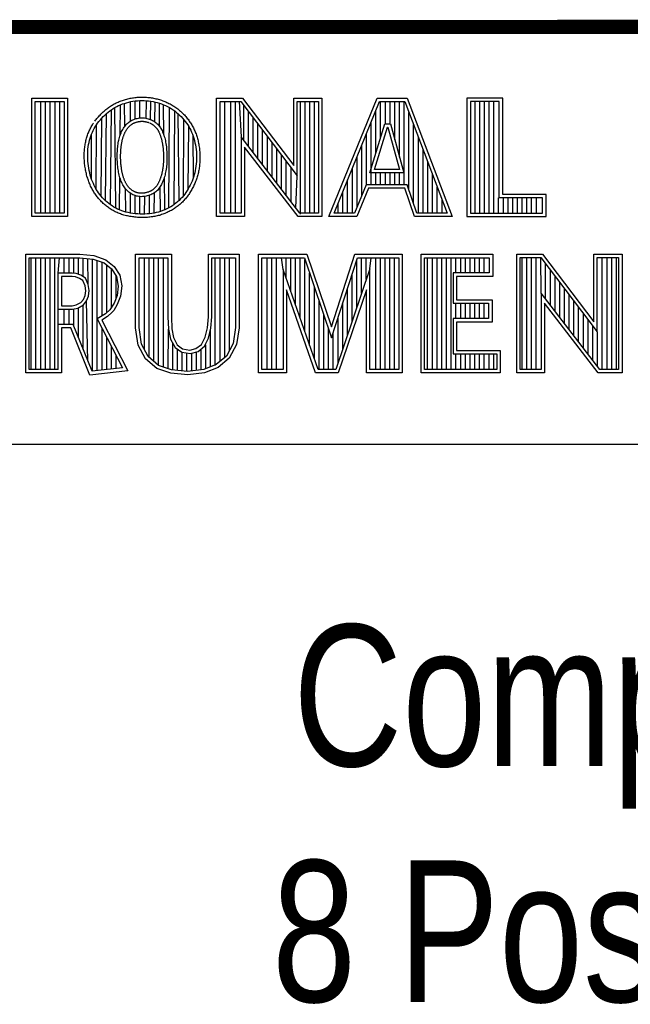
# Model space of a CAD drawing. Header units: inches. Extents: x 0 to 22, y 0 to 17.
# Tile 11 of 14: x 17.589 to 18.452, y 1.578 to 2.97. Entities that reach past the tile are written whole.
import ezdxf

# ---------------------------------------------------------------- set-up
doc = ezdxf.new("R2010")
doc.units = ezdxf.units.IN
doc.header["$LTSCALE"] = 1.21
doc.header["$MEASUREMENT"] = 0
doc.layers.get('0').update_dxf_attribs({"linetype": 'CONTINUOUS'})
doc.styles.get("Standard").update_dxf_attribs({"font": 'txt', "width": 0.8})

msp = doc.modelspace()

# ---------------------------------------------------------------- linework, layer by layer
at = {"color": 2, "linetype": 'CONTINUOUS'}
for p, q in [((16.3737, 2.9596), (21.5037, 2.9596)), ((16.375, 2.96), (21.5, 2.96)), ((17.6059, 2.8591), (17.6565, 2.8591)), ((17.6059, 2.6915), (17.6059, 2.8591)), ((17.6108, 2.8542), (17.6516, 2.8542)), ((17.6108, 2.6964), (17.6108, 2.8542)), ((17.6187, 2.6964), (17.6187, 2.8542)), ((17.6254, 2.6964), (17.6254, 2.8542)), ((17.632, 2.6964), (17.632, 2.8542)), ((17.6387, 2.6964), (17.6387, 2.8542)), ((17.6454, 2.6964), (17.6454, 2.8542)), ((17.6516, 2.8542), (17.6516, 2.6964)), ((17.6565, 2.8591), (17.6565, 2.6915)), ((17.7459, 2.8541), (17.749, 2.8546)), ((17.749, 2.8546), (17.7522, 2.8551)), ((17.7522, 2.8551), (17.7553, 2.8554)), ((17.7522, 2.8298), (17.7522, 2.8551)), ((17.7553, 2.8554), (17.7585, 2.8556)), ((17.7585, 2.8556), (17.7616, 2.8557)), ((17.7589, 2.8311), (17.7589, 2.8556)), ((17.7616, 2.8557), (17.7648, 2.8556)), ((17.7648, 2.8556), (17.768, 2.8555)), ((17.7676, 2.8306), (17.768, 2.8555)), ((17.768, 2.8555), (17.7711, 2.8552)), ((17.7711, 2.8552), (17.7742, 2.8548)), ((17.7739, 2.8287), (17.7742, 2.8548)), ((17.7742, 2.8548), (17.7773, 2.8542)), ((17.7773, 2.8542), (17.7804, 2.8536)), ((17.8673, 2.8592), (17.9039, 2.8592)), ((17.8673, 2.6915), (17.8673, 2.8592)), ((17.8721, 2.8543), (17.9015, 2.8543)), ((17.8721, 2.6963), (17.8721, 2.8543)), ((17.879, 2.6963), (17.879, 2.8543)), ((17.8874, 2.6963), (17.8874, 2.8543)), ((17.8941, 2.6963), (17.8941, 2.8543)), ((17.8991, 2.8543), (17.9019, 2.8042)), ((17.9015, 2.8543), (17.9813, 2.7492)), ((17.9039, 2.8592), (17.9764, 2.7636)), ((17.9764, 2.8592), (18.0162, 2.8592)), ((17.9764, 2.7636), (17.9764, 2.8592)), ((17.9813, 2.8543), (18.0114, 2.8543)), ((17.9813, 2.7492), (17.9813, 2.8543)), ((17.9858, 2.695), (17.9858, 2.8543)), ((17.9925, 2.6963), (17.9925, 2.8543)), ((17.9992, 2.6963), (17.9992, 2.8543)), ((18.0059, 2.6963), (18.0059, 2.8543)), ((18.0114, 2.8543), (18.0114, 2.6963)), ((18.0162, 2.8592), (18.0162, 2.6915)), ((18.0262, 2.6915), (18.0946, 2.8591)), ((18.0334, 2.6964), (18.0979, 2.8542)), ((18.0946, 2.8591), (18.1369, 2.8591)), ((18.0979, 2.8542), (18.1336, 2.8542)), ((18.0993, 2.803), (18.0993, 2.8542)), ((18.106, 2.8228), (18.106, 2.8542)), ((18.1127, 2.8228), (18.1127, 2.8542)), ((18.1193, 2.8002), (18.1193, 2.8542)), ((18.126, 2.7756), (18.126, 2.8542)), ((18.1327, 2.7364), (18.1327, 2.8542)), ((18.1336, 2.8542), (18.1935, 2.6964)), ((18.1369, 2.8591), (18.2005, 2.6915)), ((18.272, 2.8591), (18.2214, 2.8591)), ((18.2214, 2.8591), (18.2214, 2.6915)), ((18.2671, 2.8542), (18.2262, 2.8542)), ((18.2262, 2.8542), (18.2262, 2.6964)), ((18.2328, 2.6964), (18.2328, 2.8542)), ((18.2395, 2.6964), (18.2395, 2.8542)), ((18.2462, 2.6964), (18.2462, 2.8542)), ((18.2529, 2.6964), (18.2529, 2.8542)), ((18.2595, 2.6964), (18.2595, 2.8542)), ((18.2671, 2.7179), (18.2671, 2.8542)), ((18.272, 2.7227), (18.272, 2.8591)), ((17.7138, 2.8392), (17.7162, 2.841)), ((17.7162, 2.841), (17.7186, 2.8427)), ((17.717, 2.7082), (17.7186, 2.8427)), ((17.7186, 2.8427), (17.721, 2.8444)), ((17.721, 2.8444), (17.7235, 2.8459)), ((17.7235, 2.8459), (17.7261, 2.8472)), ((17.7246, 2.7036), (17.7235, 2.8459)), ((17.7261, 2.8472), (17.7287, 2.8485)), ((17.7287, 2.8485), (17.7314, 2.8497)), ((17.731, 2.807), (17.7314, 2.8497)), ((17.7314, 2.8497), (17.7342, 2.8508)), ((17.7342, 2.8508), (17.737, 2.8517)), ((17.737, 2.8517), (17.7399, 2.8526)), ((17.7374, 2.8193), (17.737, 2.8517)), ((17.7399, 2.8526), (17.7429, 2.8534)), ((17.7429, 2.8534), (17.7459, 2.8541)), ((17.7455, 2.8267), (17.7455, 2.854)), ((17.7801, 2.8254), (17.7804, 2.8536)), ((17.7804, 2.8536), (17.7834, 2.8528)), ((17.7834, 2.8528), (17.7864, 2.8519)), ((17.7864, 2.8519), (17.7893, 2.8509)), ((17.7867, 2.8189), (17.7864, 2.8519)), ((17.7893, 2.8509), (17.7922, 2.8498)), ((17.7922, 2.8498), (17.795, 2.8486)), ((17.7927, 2.8065), (17.7922, 2.8498)), ((17.795, 2.8486), (17.7977, 2.8472)), ((17.7977, 2.8472), (17.8004, 2.8458)), ((17.7995, 2.7039), (17.8004, 2.8458)), ((17.8004, 2.8458), (17.8031, 2.8443)), ((17.8031, 2.8443), (17.8056, 2.8426)), ((17.8056, 2.8426), (17.8081, 2.8409)), ((17.8074, 2.7088), (17.8081, 2.8409)), ((17.8081, 2.8409), (17.8105, 2.839)), ((17.9057, 2.7992), (17.9057, 2.8487)), ((18.0926, 2.7814), (18.0926, 2.8414)), ((17.7008, 2.826), (17.7028, 2.8284)), ((17.7028, 2.8284), (17.7048, 2.8307)), ((17.704, 2.7203), (17.7048, 2.8307)), ((17.7048, 2.8307), (17.707, 2.833)), ((17.707, 2.833), (17.7092, 2.8351)), ((17.7092, 2.8351), (17.7114, 2.8372)), ((17.7102, 2.7138), (17.7114, 2.8372)), ((17.7114, 2.8372), (17.7138, 2.8392)), ((17.7446, 2.8261), (17.746, 2.827)), ((17.746, 2.827), (17.7474, 2.8278)), ((17.7474, 2.8278), (17.7488, 2.8285)), ((17.7488, 2.8285), (17.7503, 2.8291)), ((17.7503, 2.8291), (17.7519, 2.8297)), ((17.7519, 2.8297), (17.7535, 2.8301)), ((17.7535, 2.8301), (17.7551, 2.8305)), ((17.7551, 2.8305), (17.7567, 2.8308)), ((17.7567, 2.8308), (17.7584, 2.8311)), ((17.7584, 2.8311), (17.7601, 2.8312)), ((17.7601, 2.8312), (17.7618, 2.8312)), ((17.7618, 2.8312), (17.7636, 2.8311)), ((17.7636, 2.8311), (17.7653, 2.831)), ((17.7653, 2.831), (17.767, 2.8307)), ((17.767, 2.8307), (17.7686, 2.8304)), ((17.7686, 2.8304), (17.7703, 2.83)), ((17.7703, 2.83), (17.7719, 2.8295)), ((17.7719, 2.8295), (17.7734, 2.8289)), ((17.7734, 2.8289), (17.775, 2.8283)), ((17.775, 2.8283), (17.7764, 2.8276)), ((17.7764, 2.8276), (17.7778, 2.8268)), ((17.7778, 2.8268), (17.7792, 2.826)), ((17.8105, 2.839), (17.8128, 2.8371)), ((17.8128, 2.8371), (17.815, 2.8351)), ((17.8143, 2.7145), (17.8128, 2.8371)), ((17.815, 2.8351), (17.8171, 2.833)), ((17.8171, 2.833), (17.8192, 2.8308)), ((17.8192, 2.8308), (17.8211, 2.8285)), ((17.8203, 2.721), (17.8211, 2.8285)), ((17.8211, 2.8285), (17.823, 2.8262)), ((17.9124, 2.7905), (17.9124, 2.8399)), ((17.9191, 2.7818), (17.9191, 2.8311)), ((18.1394, 2.7295), (18.1394, 2.8389)), ((17.6915, 2.8108), (17.6928, 2.8135)), ((17.6928, 2.8135), (17.6942, 2.8161)), ((17.6942, 2.8161), (17.6957, 2.8186)), ((17.6957, 2.8186), (17.6973, 2.8211)), ((17.6971, 2.7301), (17.6973, 2.8211)), ((17.6973, 2.8211), (17.699, 2.8236)), ((17.699, 2.8236), (17.7008, 2.826)), ((17.7329, 2.8117), (17.7337, 2.8133)), ((17.7337, 2.8133), (17.7345, 2.8149)), ((17.7345, 2.8149), (17.7354, 2.8164)), ((17.7354, 2.8164), (17.7364, 2.8178)), ((17.7364, 2.8178), (17.7374, 2.8192)), ((17.7374, 2.8192), (17.7384, 2.8206)), ((17.7384, 2.8206), (17.7395, 2.8218)), ((17.7395, 2.8218), (17.7407, 2.823)), ((17.7407, 2.823), (17.742, 2.8241)), ((17.742, 2.8241), (17.7432, 2.8252)), ((17.7432, 2.8252), (17.7446, 2.8261)), ((17.7792, 2.826), (17.7805, 2.8251)), ((17.7805, 2.8251), (17.7817, 2.8242)), ((17.7817, 2.8242), (17.7829, 2.8232)), ((17.7829, 2.8232), (17.784, 2.8221)), ((17.784, 2.8221), (17.785, 2.821)), ((17.785, 2.821), (17.786, 2.8198)), ((17.786, 2.8198), (17.7869, 2.8186)), ((17.7869, 2.8186), (17.7878, 2.8173)), ((17.7878, 2.8173), (17.7886, 2.816)), ((17.7886, 2.816), (17.7894, 2.8146)), ((17.7894, 2.8146), (17.7901, 2.8132)), ((17.7901, 2.8132), (17.7908, 2.8116)), ((17.823, 2.8262), (17.8247, 2.8238)), ((17.8247, 2.8238), (17.8264, 2.8214)), ((17.8264, 2.8214), (17.8279, 2.8189)), ((17.8271, 2.7309), (17.8279, 2.8189)), ((17.8279, 2.8189), (17.8294, 2.8163)), ((17.8294, 2.8163), (17.8307, 2.8137)), ((17.8307, 2.8137), (17.8319, 2.811)), ((17.9258, 2.7731), (17.9258, 2.8223)), ((17.9324, 2.7645), (17.9324, 2.8135)), ((18.084, 2.7533), (18.1054, 2.8228)), ((18.086, 2.7364), (18.086, 2.825)), ((18.0905, 2.7581), (18.109, 2.8179)), ((18.1054, 2.8228), (18.1132, 2.8228)), ((18.109, 2.8179), (18.1095, 2.8179)), ((18.1095, 2.8179), (18.1258, 2.7581)), ((18.1132, 2.8228), (18.1321, 2.7533)), ((18.146, 2.7096), (18.146, 2.8213)), ((17.6868, 2.7964), (17.6876, 2.7995)), ((17.6876, 2.7995), (17.6884, 2.8024)), ((17.6884, 2.8024), (17.6893, 2.8053)), ((17.6893, 2.8053), (17.6904, 2.8081)), ((17.6904, 2.8081), (17.6915, 2.8108)), ((17.6905, 2.7441), (17.6904, 2.8081)), ((17.7286, 2.798), (17.729, 2.7998)), ((17.729, 2.7998), (17.7294, 2.8016)), ((17.7294, 2.8016), (17.7299, 2.8034)), ((17.7299, 2.8034), (17.7304, 2.8051)), ((17.7304, 2.8051), (17.7309, 2.8068)), ((17.7309, 2.8068), (17.7316, 2.8085)), ((17.7316, 2.8085), (17.7322, 2.8101)), ((17.7322, 2.8101), (17.7329, 2.8117)), ((17.7908, 2.8116), (17.7914, 2.8101)), ((17.7914, 2.8101), (17.7921, 2.8084)), ((17.7921, 2.8084), (17.7927, 2.8067)), ((17.7927, 2.8067), (17.7932, 2.8048)), ((17.7932, 2.8048), (17.7938, 2.8029)), ((17.7938, 2.8029), (17.7943, 2.801)), ((17.7943, 2.801), (17.7948, 2.799)), ((17.7948, 2.799), (17.7952, 2.7969)), ((17.8319, 2.811), (17.8331, 2.8082)), ((17.8331, 2.8082), (17.8341, 2.8053)), ((17.8341, 2.8053), (17.835, 2.8024)), ((17.8347, 2.7475), (17.8341, 2.8053)), ((17.835, 2.8024), (17.8359, 2.7993)), ((17.8359, 2.7993), (17.8366, 2.7961)), ((17.9848, 2.6963), (17.9019, 2.8042)), ((17.9019, 2.8042), (17.9019, 2.6963)), ((17.9391, 2.7558), (17.9391, 2.8047)), ((18.0793, 2.7364), (18.0793, 2.8087)), ((18.1527, 2.6964), (18.1527, 2.8038)), ((17.6851, 2.7836), (17.6853, 2.7869)), ((17.6853, 2.7869), (17.6857, 2.7901)), ((17.6857, 2.7901), (17.6862, 2.7933)), ((17.6862, 2.7933), (17.6868, 2.7964)), ((17.7269, 2.7835), (17.727, 2.7857)), ((17.727, 2.7857), (17.7272, 2.7879)), ((17.7272, 2.7879), (17.7274, 2.79)), ((17.7274, 2.79), (17.7276, 2.7921)), ((17.7276, 2.7921), (17.7279, 2.7941)), ((17.7279, 2.7941), (17.7282, 2.7961)), ((17.7282, 2.7961), (17.7286, 2.798)), ((17.7952, 2.7969), (17.7956, 2.7947)), ((17.7956, 2.7947), (17.7959, 2.7925)), ((17.7959, 2.7925), (17.7962, 2.7903)), ((17.7962, 2.7903), (17.7964, 2.7881)), ((17.7964, 2.7881), (17.7966, 2.7858)), ((17.7966, 2.7858), (17.7968, 2.7835)), ((17.8366, 2.7961), (17.8373, 2.7929)), ((17.8373, 2.7929), (17.8378, 2.7896)), ((17.8378, 2.7896), (17.8382, 2.7863)), ((17.8382, 2.7863), (17.8386, 2.783)), ((17.9824, 2.6915), (17.9067, 2.7899)), ((17.9067, 2.7899), (17.9067, 2.6915)), ((17.9458, 2.7471), (17.9458, 2.7959)), ((17.9525, 2.7384), (17.9525, 2.7871)), ((18.0726, 2.7214), (18.0726, 2.7924)), ((18.1594, 2.6964), (18.1594, 2.7862)), ((17.6849, 2.7803), (17.6851, 2.7836)), ((17.6849, 2.7769), (17.6849, 2.7803)), ((17.6849, 2.7735), (17.6849, 2.7769)), ((17.6851, 2.7701), (17.6849, 2.7735)), ((17.7267, 2.7789), (17.7268, 2.7812)), ((17.7267, 2.7766), (17.7267, 2.7789)), ((17.7267, 2.7743), (17.7267, 2.7766)), ((17.7268, 2.772), (17.7267, 2.7743)), ((17.7268, 2.7812), (17.7269, 2.7835)), ((17.7269, 2.7696), (17.7268, 2.772)), ((17.7968, 2.7835), (17.7969, 2.7812)), ((17.7969, 2.7812), (17.797, 2.7789)), ((17.797, 2.7719), (17.7969, 2.7697)), ((17.797, 2.7789), (17.797, 2.7765)), ((17.797, 2.7765), (17.797, 2.7742)), ((17.797, 2.7742), (17.797, 2.7719)), ((17.8386, 2.783), (17.8388, 2.7796)), ((17.8388, 2.7729), (17.8387, 2.7696)), ((17.8388, 2.7796), (17.8389, 2.7762)), ((17.8389, 2.7762), (17.8388, 2.7729)), ((17.9591, 2.7297), (17.9591, 2.7783)), ((18.0659, 2.7048), (18.0659, 2.776)), ((17.6854, 2.7668), (17.6851, 2.7701)), ((17.6859, 2.7634), (17.6854, 2.7668)), ((17.6864, 2.76), (17.6859, 2.7634)), ((17.687, 2.7567), (17.6864, 2.76)), ((17.6878, 2.7535), (17.687, 2.7567)), ((17.727, 2.7673), (17.7269, 2.7696)), ((17.7272, 2.765), (17.727, 2.7673)), ((17.7274, 2.7628), (17.7272, 2.765)), ((17.7277, 2.7606), (17.7274, 2.7628)), ((17.728, 2.7584), (17.7277, 2.7606)), ((17.7283, 2.7563), (17.728, 2.7584)), ((17.7959, 2.7586), (17.7956, 2.7565)), ((17.7962, 2.7608), (17.7959, 2.7586)), ((17.7965, 2.7629), (17.7962, 2.7608)), ((17.7967, 2.7652), (17.7965, 2.7629)), ((17.7968, 2.7674), (17.7967, 2.7652)), ((17.7969, 2.7697), (17.7968, 2.7674)), ((17.8376, 2.7598), (17.837, 2.7566)), ((17.8381, 2.763), (17.8376, 2.7598)), ((17.8385, 2.7663), (17.8381, 2.763)), ((17.8387, 2.7696), (17.8385, 2.7663)), ((17.9658, 2.7211), (17.9658, 2.7695)), ((17.9725, 2.7124), (17.9725, 2.7607)), ((18.0593, 2.6964), (18.0593, 2.7597)), ((18.1258, 2.7581), (18.0905, 2.7581)), ((18.1661, 2.6964), (18.1661, 2.7686)), ((17.6886, 2.7503), (17.6878, 2.7535)), ((17.6895, 2.7471), (17.6886, 2.7503)), ((17.6905, 2.7441), (17.6895, 2.7471)), ((17.6917, 2.7411), (17.6905, 2.7441)), ((17.7287, 2.7543), (17.7283, 2.7563)), ((17.7291, 2.7523), (17.7287, 2.7543)), ((17.7295, 2.7503), (17.7291, 2.7523)), ((17.73, 2.7485), (17.7295, 2.7503)), ((17.7306, 2.7466), (17.73, 2.7485)), ((17.7301, 2.701), (17.7305, 2.7469)), ((17.7311, 2.7449), (17.7306, 2.7466)), ((17.7318, 2.7431), (17.7311, 2.7449)), ((17.7324, 2.7414), (17.7318, 2.7431)), ((17.792, 2.7434), (17.7914, 2.7417)), ((17.7926, 2.7451), (17.792, 2.7434)), ((17.7932, 2.7469), (17.7926, 2.7451)), ((17.7938, 2.7487), (17.7932, 2.7469)), ((17.7939, 2.7012), (17.7934, 2.7475)), ((17.7943, 2.7506), (17.7938, 2.7487)), ((17.7947, 2.7525), (17.7943, 2.7506)), ((17.7952, 2.7545), (17.7947, 2.7525)), ((17.7956, 2.7565), (17.7952, 2.7545)), ((17.8336, 2.7446), (17.8325, 2.7417)), ((17.8347, 2.7475), (17.8336, 2.7446)), ((17.8356, 2.7505), (17.8347, 2.7475)), ((17.8364, 2.7535), (17.8356, 2.7505)), ((17.837, 2.7566), (17.8364, 2.7535)), ((17.9792, 2.7037), (17.9813, 2.7492)), ((18.0526, 2.6964), (18.0526, 2.7434)), ((18.1321, 2.7533), (18.084, 2.7533)), ((18.0926, 2.7364), (18.0926, 2.7533)), ((18.0993, 2.7364), (18.0993, 2.7533)), ((18.106, 2.7364), (18.106, 2.7533)), ((18.1127, 2.7364), (18.1127, 2.7533)), ((18.1193, 2.7364), (18.1193, 2.7533)), ((18.126, 2.7364), (18.126, 2.7533)), ((18.1727, 2.6964), (18.1727, 2.751)), ((17.6929, 2.7383), (17.6917, 2.7411)), ((17.6942, 2.7355), (17.6929, 2.7383)), ((17.6956, 2.7327), (17.6942, 2.7355)), ((17.6971, 2.7301), (17.6956, 2.7327)), ((17.6987, 2.7275), (17.6971, 2.7301)), ((17.7331, 2.7398), (17.7324, 2.7414)), ((17.7339, 2.7382), (17.7331, 2.7398)), ((17.7347, 2.7366), (17.7339, 2.7382)), ((17.7355, 2.7351), (17.7347, 2.7366)), ((17.7365, 2.7337), (17.7355, 2.7351)), ((17.7374, 2.7323), (17.7365, 2.7337)), ((17.7385, 2.7309), (17.7374, 2.7323)), ((17.7388, 2.698), (17.7384, 2.7309)), ((17.7396, 2.7296), (17.7385, 2.7309)), ((17.7408, 2.7283), (17.7396, 2.7296)), ((17.7846, 2.7299), (17.7835, 2.7287)), ((17.7857, 2.7312), (17.7846, 2.7299)), ((17.7867, 2.7326), (17.7857, 2.7312)), ((17.7876, 2.734), (17.7867, 2.7326)), ((17.7884, 2.7354), (17.7876, 2.734)), ((17.788, 2.6989), (17.7876, 2.734)), ((17.7892, 2.7369), (17.7884, 2.7354)), ((17.79, 2.7385), (17.7892, 2.7369)), ((17.7907, 2.7401), (17.79, 2.7385)), ((17.7914, 2.7417), (17.7907, 2.7401)), ((17.8271, 2.7309), (17.8255, 2.7283)), ((17.8286, 2.7335), (17.8271, 2.7309)), ((17.83, 2.7362), (17.8286, 2.7335)), ((17.8313, 2.7389), (17.83, 2.7362)), ((17.8325, 2.7417), (17.8313, 2.7389)), ((18.0786, 2.7364), (18.0625, 2.6964)), ((18.0819, 2.7316), (18.0658, 2.6915)), ((18.137, 2.7364), (18.0786, 2.7364)), ((18.1335, 2.7316), (18.0819, 2.7316)), ((18.147, 2.6915), (18.1335, 2.7316)), ((18.1505, 2.6964), (18.137, 2.7364)), ((18.1794, 2.6964), (18.1794, 2.7334)), ((17.7003, 2.725), (17.6987, 2.7275)), ((17.7021, 2.7226), (17.7003, 2.725)), ((17.704, 2.7203), (17.7021, 2.7226)), ((17.706, 2.7181), (17.704, 2.7203)), ((17.708, 2.7159), (17.706, 2.7181)), ((17.7102, 2.7138), (17.708, 2.7159)), ((17.742, 2.7272), (17.7408, 2.7283)), ((17.7433, 2.7261), (17.742, 2.7272)), ((17.7446, 2.725), (17.7433, 2.7261)), ((17.746, 2.7241), (17.7446, 2.725)), ((17.7455, 2.6966), (17.7455, 2.7244)), ((17.7475, 2.7232), (17.746, 2.7241)), ((17.749, 2.7224), (17.7475, 2.7232)), ((17.7506, 2.7217), (17.749, 2.7224)), ((17.7522, 2.7212), (17.7506, 2.7217)), ((17.7538, 2.7207), (17.7522, 2.7212)), ((17.7522, 2.6956), (17.7522, 2.7212)), ((17.7555, 2.7203), (17.7538, 2.7207)), ((17.7572, 2.72), (17.7555, 2.7203)), ((17.7589, 2.7198), (17.7572, 2.72)), ((17.7606, 2.7197), (17.7589, 2.7198)), ((17.7589, 2.6952), (17.7589, 2.7198)), ((17.7624, 2.7198), (17.7606, 2.7197)), ((17.7641, 2.7199), (17.7624, 2.7198)), ((17.7658, 2.7201), (17.7641, 2.7199)), ((17.7655, 2.6952), (17.7659, 2.7201)), ((17.7675, 2.7204), (17.7658, 2.7201)), ((17.7692, 2.7208), (17.7675, 2.7204)), ((17.7709, 2.7213), (17.7692, 2.7208)), ((17.7725, 2.7218), (17.7709, 2.7213)), ((17.7722, 2.6956), (17.7725, 2.7218)), ((17.7741, 2.7224), (17.7725, 2.7218)), ((17.7756, 2.7231), (17.7741, 2.7224)), ((17.7771, 2.7238), (17.7756, 2.7231)), ((17.7785, 2.7246), (17.7771, 2.7238)), ((17.7798, 2.7255), (17.7785, 2.7246)), ((17.7789, 2.6966), (17.7792, 2.7251)), ((17.7811, 2.7265), (17.7798, 2.7255)), ((17.7824, 2.7276), (17.7811, 2.7265)), ((17.7835, 2.7287), (17.7824, 2.7276)), ((17.8164, 2.7166), (17.8143, 2.7145)), ((17.8184, 2.7188), (17.8164, 2.7166)), ((17.8203, 2.721), (17.8184, 2.7188)), ((17.8221, 2.7234), (17.8203, 2.721)), ((17.8239, 2.7258), (17.8221, 2.7234)), ((17.8255, 2.7283), (17.8239, 2.7258)), ((18.0459, 2.6964), (18.0459, 2.727)), ((18.1861, 2.6964), (18.1861, 2.7158)), ((18.2662, 2.6964), (18.2662, 2.7179)), ((18.3284, 2.7179), (18.2671, 2.7179)), ((18.3332, 2.7227), (18.272, 2.7227)), ((18.2729, 2.6964), (18.2729, 2.7179)), ((18.2796, 2.6964), (18.2796, 2.7179)), ((18.2862, 2.6964), (18.2862, 2.7179)), ((18.2929, 2.6964), (18.2929, 2.7179)), ((18.2996, 2.6964), (18.2996, 2.7179)), ((18.3063, 2.6964), (18.3063, 2.7179)), ((18.3129, 2.6964), (18.3129, 2.7179)), ((18.3196, 2.6964), (18.3196, 2.7179)), ((18.3284, 2.6964), (18.3284, 2.7179)), ((18.3332, 2.6915), (18.3332, 2.7227)), ((17.7124, 2.7119), (17.7102, 2.7138)), ((17.7147, 2.71), (17.7124, 2.7119)), ((17.717, 2.7082), (17.7147, 2.71)), ((17.7195, 2.7066), (17.717, 2.7082)), ((17.722, 2.705), (17.7195, 2.7066)), ((17.7246, 2.7036), (17.722, 2.705)), ((17.7273, 2.7022), (17.7246, 2.7036)), ((17.7301, 2.701), (17.7273, 2.7022)), ((17.733, 2.6999), (17.7301, 2.701)), ((17.7939, 2.7012), (17.791, 2.7)), ((17.7968, 2.7025), (17.7939, 2.7012)), ((17.7995, 2.7039), (17.7968, 2.7025)), ((17.8023, 2.7054), (17.7995, 2.7039)), ((17.8049, 2.707), (17.8023, 2.7054)), ((17.8074, 2.7088), (17.8049, 2.707)), ((17.8098, 2.7106), (17.8074, 2.7088)), ((17.8121, 2.7125), (17.8098, 2.7106)), ((17.8143, 2.7145), (17.8121, 2.7125)), ((18.0392, 2.6964), (18.0392, 2.7107)), ((17.6565, 2.6915), (17.6059, 2.6915)), ((17.6516, 2.6964), (17.6108, 2.6964)), ((17.736, 2.6989), (17.733, 2.6999)), ((17.7391, 2.698), (17.736, 2.6989)), ((17.7423, 2.6972), (17.7391, 2.698)), ((17.7456, 2.6966), (17.7423, 2.6972)), ((17.7489, 2.696), (17.7456, 2.6966)), ((17.7523, 2.6956), (17.7489, 2.696)), ((17.7557, 2.6953), (17.7523, 2.6956)), ((17.7591, 2.6952), (17.7557, 2.6953)), ((17.7625, 2.6951), (17.7591, 2.6952)), ((17.7659, 2.6952), (17.7625, 2.6951)), ((17.7692, 2.6953), (17.7659, 2.6952)), ((17.7724, 2.6956), (17.7692, 2.6953)), ((17.7756, 2.6961), (17.7724, 2.6956)), ((17.7788, 2.6966), (17.7756, 2.6961)), ((17.7819, 2.6972), (17.7788, 2.6966)), ((17.785, 2.698), (17.7819, 2.6972)), ((17.788, 2.6989), (17.785, 2.698)), ((17.791, 2.7), (17.788, 2.6989)), ((17.9067, 2.6915), (17.8673, 2.6915)), ((17.9019, 2.6963), (17.8721, 2.6963)), ((18.0162, 2.6915), (17.9824, 2.6915)), ((18.0114, 2.6963), (17.9848, 2.6963)), ((18.0658, 2.6915), (18.0262, 2.6915)), ((18.0625, 2.6964), (18.0334, 2.6964)), ((18.2005, 2.6915), (18.147, 2.6915)), ((18.1935, 2.6964), (18.1505, 2.6964)), ((18.2214, 2.6915), (18.3332, 2.6915)), ((18.2262, 2.6964), (18.3284, 2.6964)), ((17.5973, 2.6384), (17.674, 2.6384)), ((17.5973, 2.4708), (17.5973, 2.6384)), ((17.6021, 2.6335), (17.6737, 2.6335)), ((17.6021, 2.4756), (17.6021, 2.6335)), ((17.6051, 2.4756), (17.6051, 2.6335)), ((17.6117, 2.4756), (17.6117, 2.6335)), ((17.6184, 2.4756), (17.6184, 2.6335)), ((17.6251, 2.4756), (17.6251, 2.6335)), ((17.6318, 2.4756), (17.6318, 2.6335)), ((17.6384, 2.4756), (17.6384, 2.6335)), ((17.643, 2.6118), (17.6451, 2.6335)), ((17.6518, 2.6118), (17.6518, 2.6335)), ((17.6585, 2.6118), (17.6585, 2.6335)), ((17.6651, 2.6115), (17.6651, 2.6335)), ((17.6718, 2.6098), (17.6718, 2.6335)), ((17.6737, 2.6335), (17.6928, 2.6316)), ((17.674, 2.6384), (17.6938, 2.6364)), ((17.6785, 2.6065), (17.6785, 2.633)), ((17.6858, 2.5956), (17.6852, 2.6324)), ((17.6918, 2.4729), (17.6918, 2.6317)), ((17.6928, 2.6316), (17.7082, 2.6262)), ((17.6938, 2.6364), (17.7106, 2.6305)), ((17.7527, 2.6384), (17.8033, 2.6384)), ((17.7527, 2.5345), (17.7527, 2.6384)), ((17.7575, 2.6335), (17.7984, 2.6335)), ((17.7575, 2.5349), (17.7575, 2.6335)), ((17.7653, 2.5033), (17.7653, 2.6335)), ((17.7719, 2.4924), (17.7719, 2.6335)), ((17.7786, 2.4866), (17.7786, 2.6335)), ((17.7853, 2.4808), (17.7853, 2.6335)), ((17.792, 2.4787), (17.792, 2.6335)), ((17.7984, 2.6335), (17.7984, 2.5497)), ((17.8033, 2.6384), (17.8033, 2.5499)), ((17.8557, 2.6384), (17.899, 2.6384)), ((17.8557, 2.5499), (17.8557, 2.6384)), ((17.8606, 2.6335), (17.8941, 2.6335)), ((17.8606, 2.5499), (17.8606, 2.6335)), ((17.8654, 2.4812), (17.8654, 2.6335)), ((17.8721, 2.4868), (17.8721, 2.6335)), ((17.8788, 2.4924), (17.8788, 2.6335)), ((17.8854, 2.5024), (17.8854, 2.6335)), ((17.8941, 2.6335), (17.8941, 2.5349)), ((17.899, 2.6384), (17.899, 2.5345)), ((17.9264, 2.6384), (17.9949, 2.6384)), ((17.9264, 2.4708), (17.9264, 2.6384)), ((17.9313, 2.6335), (17.9914, 2.6335)), ((17.9313, 2.4756), (17.9313, 2.6335)), ((17.9388, 2.4756), (17.9388, 2.6335)), ((17.9455, 2.4756), (17.9455, 2.6335)), ((17.9522, 2.4756), (17.9522, 2.6335)), ((17.9613, 2.6167), (17.9589, 2.6335)), ((17.9655, 2.6046), (17.9655, 2.6335)), ((17.9722, 2.5856), (17.9722, 2.6335)), ((17.9789, 2.5666), (17.9789, 2.6335)), ((17.9856, 2.5475), (17.9856, 2.6335)), ((17.9914, 2.6335), (18.03, 2.52)), ((17.9949, 2.6384), (18.0298, 2.5355)), ((18.0298, 2.5355), (18.0629, 2.6384)), ((18.03, 2.52), (18.0664, 2.6335)), ((18.0629, 2.6384), (18.1299, 2.6384)), ((18.0664, 2.6335), (18.1251, 2.6335)), ((18.0723, 2.5831), (18.0723, 2.6335)), ((18.079, 2.6028), (18.079, 2.6335)), ((18.084, 2.6176), (18.0857, 2.6335)), ((18.0924, 2.4756), (18.0924, 2.6335)), ((18.099, 2.4756), (18.099, 2.6335)), ((18.1057, 2.4756), (18.1057, 2.6335)), ((18.1124, 2.4756), (18.1124, 2.6335)), ((18.1191, 2.4756), (18.1191, 2.6335)), ((18.1251, 2.6335), (18.1251, 2.4756)), ((18.1299, 2.6384), (18.1299, 2.4708)), ((18.1564, 2.6384), (18.2578, 2.6384)), ((18.1564, 2.4708), (18.1564, 2.6384)), ((18.1612, 2.6335), (18.253, 2.6335)), ((18.1612, 2.4756), (18.1612, 2.6335)), ((18.1658, 2.4756), (18.1658, 2.6335)), ((18.1725, 2.4756), (18.1725, 2.6335)), ((18.1791, 2.4756), (18.1791, 2.6335)), ((18.1858, 2.4756), (18.1858, 2.6335)), ((18.1925, 2.4756), (18.1925, 2.6335)), ((18.1992, 2.4756), (18.1992, 2.6335)), ((18.2058, 2.6119), (18.2058, 2.6335)), ((18.2125, 2.6119), (18.2125, 2.6335)), ((18.2192, 2.6119), (18.2192, 2.6335)), ((18.2259, 2.6119), (18.2259, 2.6335)), ((18.2325, 2.6119), (18.2325, 2.6335)), ((18.2392, 2.6119), (18.2392, 2.6335)), ((18.2459, 2.6119), (18.2459, 2.6335)), ((18.253, 2.6335), (18.253, 2.6119)), ((18.2578, 2.6384), (18.2578, 2.6071)), ((18.2918, 2.6385), (18.3284, 2.6385)), ((18.2918, 2.4708), (18.2918, 2.6385)), ((18.2967, 2.6336), (18.326, 2.6336)), ((18.2967, 2.4756), (18.2967, 2.6336)), ((18.2993, 2.4756), (18.2993, 2.6336)), ((18.306, 2.4756), (18.306, 2.6336)), ((18.3127, 2.4756), (18.3127, 2.6336)), ((18.3193, 2.4756), (18.3193, 2.6336)), ((18.326, 2.6336), (18.4058, 2.5284)), ((18.3264, 2.5834), (18.326, 2.6336)), ((18.3284, 2.6385), (18.401, 2.5429)), ((18.401, 2.6385), (18.4408, 2.6385)), ((18.401, 2.5429), (18.401, 2.6385)), ((18.4058, 2.6336), (18.4359, 2.6336)), ((18.4058, 2.5284), (18.4058, 2.6336)), ((18.4128, 2.4756), (18.4128, 2.6336)), ((18.4195, 2.4756), (18.4195, 2.6336)), ((18.4261, 2.4756), (18.4261, 2.6336)), ((18.4328, 2.4756), (18.4328, 2.6336)), ((18.4359, 2.6336), (18.4359, 2.4756)), ((18.4408, 2.6385), (18.4408, 2.4708)), ((17.6985, 2.4736), (17.6985, 2.6296)), ((17.7052, 2.5512), (17.7052, 2.6273)), ((17.7082, 2.6262), (17.7187, 2.6179)), ((17.7106, 2.6305), (17.7224, 2.6212)), ((17.7119, 2.5554), (17.7119, 2.6233)), ((17.7185, 2.5619), (17.7185, 2.618)), ((17.7187, 2.6179), (17.7256, 2.607)), ((17.7224, 2.6212), (17.7302, 2.6088)), ((17.9922, 2.5285), (17.9922, 2.6311)), ((18.084, 2.6176), (18.0359, 2.4756)), ((18.0657, 2.5634), (18.0657, 2.6311)), ((18.084, 2.4756), (18.084, 2.6176)), ((18.3327, 2.5753), (18.3327, 2.6248)), ((17.6628, 2.6118), (17.643, 2.6118)), ((17.643, 2.4756), (17.643, 2.6118)), ((17.6628, 2.6069), (17.6479, 2.6069)), ((17.6479, 2.6069), (17.6479, 2.5656)), ((17.6684, 2.6111), (17.6628, 2.6118)), ((17.6678, 2.6063), (17.6628, 2.6069)), ((17.6733, 2.6041), (17.6678, 2.6063)), ((17.6751, 2.6086), (17.6684, 2.6111)), ((17.678, 2.601), (17.6733, 2.6041)), ((17.6818, 2.6043), (17.6751, 2.6086)), ((17.6858, 2.5956), (17.6818, 2.6043)), ((17.7252, 2.5765), (17.7252, 2.6075)), ((17.7256, 2.607), (17.7281, 2.5934)), ((17.7302, 2.6088), (17.733, 2.5936)), ((18.0108, 2.4756), (17.9613, 2.6167)), ((17.9613, 2.6167), (17.9613, 2.4756)), ((17.9989, 2.5095), (17.9989, 2.6115)), ((18.059, 2.5437), (18.059, 2.6104)), ((18.253, 2.6119), (18.2018, 2.6119)), ((18.2018, 2.6119), (18.2018, 2.5692)), ((18.2578, 2.6071), (18.2066, 2.6071)), ((18.2066, 2.6071), (18.2066, 2.574)), ((18.3394, 2.5667), (18.3394, 2.6161)), ((18.346, 2.558), (18.346, 2.6073)), ((17.6814, 2.5936), (17.678, 2.601)), ((17.6823, 2.5864), (17.6814, 2.5936)), ((17.6872, 2.5871), (17.6858, 2.5956)), ((17.7281, 2.5934), (17.7266, 2.5801)), ((17.733, 2.5936), (17.7314, 2.579)), ((18.0056, 2.4904), (18.0056, 2.5918)), ((18.3527, 2.5493), (18.3527, 2.5985)), ((18.3594, 2.5406), (18.3594, 2.5897)), ((17.6789, 2.5743), (17.6814, 2.5799)), ((17.6814, 2.5799), (17.6823, 2.5864)), ((17.6834, 2.5723), (17.6862, 2.5792)), ((17.6862, 2.5792), (17.6872, 2.5871)), ((17.7266, 2.5801), (17.7224, 2.5693)), ((17.7314, 2.579), (17.7267, 2.5672)), ((18.0073, 2.4708), (17.9662, 2.5882)), ((17.9662, 2.5882), (17.9662, 2.4708)), ((18.0792, 2.5882), (18.0394, 2.4708)), ((18.0523, 2.524), (18.0523, 2.5896)), ((18.0792, 2.4708), (18.0792, 2.5882)), ((18.4094, 2.4756), (18.3264, 2.5834)), ((18.3264, 2.5834), (18.3264, 2.4756)), ((18.3661, 2.5319), (18.3661, 2.5809)), ((17.6479, 2.5656), (17.6628, 2.5656)), ((17.6628, 2.5656), (17.6687, 2.5666)), ((17.6635, 2.5608), (17.6711, 2.5623)), ((17.6687, 2.5666), (17.6752, 2.5703)), ((17.6711, 2.5623), (17.6788, 2.567)), ((17.6718, 2.5203), (17.6718, 2.5625)), ((17.6752, 2.5703), (17.6789, 2.5743)), ((17.6785, 2.5038), (17.6785, 2.5667)), ((17.6788, 2.567), (17.6834, 2.5723)), ((17.6852, 2.4873), (17.6834, 2.5723)), ((17.7224, 2.5693), (17.7164, 2.5599)), ((17.7267, 2.5672), (17.7221, 2.5588)), ((18.0123, 2.4756), (18.0123, 2.5722)), ((18.0456, 2.5042), (18.0456, 2.5688)), ((18.2018, 2.5692), (18.252, 2.5692)), ((18.2058, 2.5474), (18.2058, 2.5692)), ((18.2066, 2.574), (18.2569, 2.574)), ((18.2125, 2.5474), (18.2125, 2.5692)), ((18.2192, 2.5474), (18.2192, 2.5692)), ((18.2259, 2.5474), (18.2259, 2.5692)), ((18.2325, 2.5474), (18.2325, 2.5692)), ((18.2392, 2.5474), (18.2392, 2.5692)), ((18.2459, 2.5474), (18.2459, 2.5692)), ((18.252, 2.5692), (18.252, 2.5474)), ((18.2569, 2.574), (18.2569, 2.5425)), ((18.407, 2.4708), (18.3313, 2.5692)), ((18.3313, 2.5692), (18.3313, 2.4708)), ((18.3727, 2.5233), (18.3727, 2.5721)), ((18.3794, 2.5146), (18.3794, 2.5633)), ((17.643, 2.5608), (17.6635, 2.5608)), ((17.6518, 2.5391), (17.6518, 2.5608)), ((17.6585, 2.5391), (17.6585, 2.5608)), ((17.6651, 2.5368), (17.6651, 2.5608)), ((17.7101, 2.5543), (17.6983, 2.5469)), ((17.7131, 2.5504), (17.7047, 2.5451)), ((17.7164, 2.5599), (17.7101, 2.5543)), ((17.7196, 2.5563), (17.7131, 2.5504)), ((17.7221, 2.5588), (17.7196, 2.5563)), ((17.7984, 2.5497), (17.7992, 2.5322)), ((17.8033, 2.5499), (17.804, 2.5331)), ((17.8542, 2.5342), (17.8557, 2.5499)), ((17.8591, 2.5337), (17.8606, 2.5499)), ((18.0189, 2.4756), (18.0189, 2.5525)), ((18.039, 2.4845), (18.039, 2.548)), ((18.3861, 2.5059), (18.3861, 2.5545)), ((17.6642, 2.5391), (17.643, 2.5391)), ((17.6609, 2.5343), (17.6479, 2.5343)), ((17.6479, 2.5343), (17.6479, 2.4708)), ((17.6879, 2.4675), (17.6609, 2.5343)), ((17.6911, 2.4728), (17.6642, 2.5391)), ((17.6983, 2.5469), (17.7341, 2.4775)), ((17.7047, 2.5451), (17.7417, 2.4734)), ((17.7563, 2.5096), (17.7527, 2.5345)), ((17.761, 2.5112), (17.7575, 2.5349)), ((17.8509, 2.521), (17.8542, 2.5342)), ((17.8941, 2.5349), (17.8906, 2.5123)), ((17.899, 2.5345), (17.8953, 2.5107)), ((18.252, 2.5474), (18.2018, 2.5474)), ((18.2018, 2.5474), (18.2018, 2.4973)), ((18.2569, 2.5425), (18.2066, 2.5425)), ((18.2066, 2.5425), (18.2066, 2.5022)), ((18.3928, 2.4972), (18.3928, 2.5457)), ((18.3994, 2.4886), (18.3994, 2.5369)), ((17.7052, 2.4743), (17.7052, 2.5336)), ((17.7119, 2.4751), (17.7119, 2.5206)), ((17.7986, 2.4765), (17.7992, 2.5322)), ((17.7992, 2.5322), (17.8019, 2.5183)), ((17.804, 2.5331), (17.8062, 2.5206)), ((17.8062, 2.5206), (17.8117, 2.5104)), ((17.8458, 2.5107), (17.8509, 2.521)), ((17.8557, 2.5198), (17.8591, 2.5337)), ((17.8587, 2.4792), (17.8587, 2.5323)), ((18.0256, 2.4756), (18.0256, 2.5329)), ((18.0323, 2.4756), (18.0323, 2.5272)), ((18.4061, 2.4799), (18.4061, 2.5281)), ((17.7185, 2.4758), (17.7185, 2.5077)), ((17.7666, 2.4906), (17.7563, 2.5096)), ((17.7705, 2.4937), (17.761, 2.5112)), ((17.8019, 2.5183), (17.8087, 2.5066)), ((17.8053, 2.4742), (17.8053, 2.5124)), ((17.8087, 2.5066), (17.8182, 2.4997)), ((17.8117, 2.5104), (17.819, 2.5045)), ((17.8381, 2.5049), (17.8458, 2.5107)), ((17.8411, 2.501), (17.8502, 2.5085)), ((17.8502, 2.5085), (17.8557, 2.5198)), ((17.8521, 2.4767), (17.8521, 2.5101)), ((17.8906, 2.5123), (17.8812, 2.4944)), ((17.8953, 2.5107), (17.885, 2.4913)), ((17.7252, 2.4765), (17.7252, 2.4947)), ((17.7852, 2.4809), (17.7705, 2.4937)), ((17.812, 2.474), (17.812, 2.5042)), ((17.8182, 2.4997), (17.8305, 2.4979)), ((17.8187, 2.4734), (17.8187, 2.4994)), ((17.819, 2.5045), (17.8293, 2.5027)), ((17.8253, 2.4726), (17.8253, 2.4987)), ((17.8293, 2.5027), (17.8381, 2.5049)), ((17.8305, 2.4979), (17.8411, 2.501)), ((17.832, 2.4734), (17.832, 2.4977)), ((17.8387, 2.4742), (17.8387, 2.499)), ((17.8454, 2.4751), (17.8454, 2.5046)), ((17.8812, 2.4944), (17.8668, 2.4823)), ((18.2018, 2.4973), (18.2635, 2.4973)), ((18.2058, 2.4756), (18.2058, 2.4973)), ((18.2066, 2.5022), (18.2683, 2.5022)), ((18.2125, 2.4756), (18.2125, 2.4973)), ((18.2192, 2.4756), (18.2192, 2.4973)), ((18.2259, 2.4756), (18.2259, 2.4973)), ((18.2325, 2.4756), (18.2325, 2.4973)), ((18.2392, 2.4756), (18.2392, 2.4973)), ((18.2459, 2.4756), (18.2459, 2.4973)), ((18.2526, 2.4756), (18.2526, 2.4973)), ((18.2593, 2.4756), (18.2593, 2.4973)), ((18.2635, 2.4973), (18.2635, 2.4756)), ((18.2683, 2.5022), (18.2683, 2.4708)), ((17.7827, 2.4766), (17.7666, 2.4906)), ((17.8035, 2.4748), (17.7852, 2.4809)), ((17.8668, 2.4823), (17.849, 2.4755)), ((17.885, 2.4913), (17.8693, 2.4781)), ((17.6479, 2.4708), (17.5973, 2.4708)), ((17.643, 2.4756), (17.6021, 2.4756)), ((17.7417, 2.4734), (17.6879, 2.4675)), ((17.7341, 2.4775), (17.6911, 2.4728)), ((17.8025, 2.47), (17.7827, 2.4766)), ((17.8264, 2.4678), (17.8025, 2.47)), ((17.8263, 2.4727), (17.8035, 2.4748)), ((17.849, 2.4755), (17.8263, 2.4727)), ((17.8502, 2.4708), (17.8264, 2.4678)), ((17.8693, 2.4781), (17.8502, 2.4708)), ((17.9662, 2.4708), (17.9264, 2.4708)), ((17.9613, 2.4756), (17.9313, 2.4756)), ((18.0394, 2.4708), (18.0073, 2.4708)), ((18.0359, 2.4756), (18.0108, 2.4756)), ((18.1299, 2.4708), (18.0792, 2.4708)), ((18.1251, 2.4756), (18.084, 2.4756)), ((18.2683, 2.4708), (18.1564, 2.4708)), ((18.2635, 2.4756), (18.1612, 2.4756)), ((18.3313, 2.4708), (18.2918, 2.4708)), ((18.3264, 2.4756), (18.2967, 2.4756)), ((18.4408, 2.4708), (18.407, 2.4708)), ((18.4359, 2.4756), (18.4094, 2.4756)), ((16.7288, 2.37), (21.5, 2.37))]:
    msp.add_line(p, q, dxfattribs=at)
at = {"color": 7, "linetype": 'CONTINUOUS', "const_width": 0.02}
msp.add_lwpolyline([(13.6, 2.9595), (21.5, 2.96)], dxfattribs=at)
at = {"color": 2, "linetype": 'CONTINUOUS'}
for points, knots in [([(17.6951, 2.8265), (17.6957, 2.8273), (17.697, 2.829), (17.6991, 2.8316), (17.7012, 2.834), (17.7035, 2.8364), (17.7058, 2.8387), (17.7082, 2.8409), (17.7107, 2.8429), (17.7132, 2.8449), (17.7158, 2.8468), (17.7184, 2.8485), (17.7211, 2.8501), (17.7239, 2.8516), (17.7267, 2.8529), (17.7295, 2.8542), (17.7325, 2.8554), (17.7355, 2.8564), (17.7386, 2.8573), (17.7418, 2.8581), (17.745, 2.8589), (17.7483, 2.8594), (17.7516, 2.8599), (17.7549, 2.8603), (17.7583, 2.8605), (17.7616, 2.8606), (17.765, 2.8605), (17.7683, 2.8603), (17.7716, 2.86), (17.7749, 2.8596), (17.7782, 2.859), (17.7815, 2.8583), (17.7847, 2.8575), (17.7878, 2.8566), (17.791, 2.8555), (17.794, 2.8543), (17.797, 2.853), (17.7999, 2.8516), (17.8028, 2.8501), (17.8056, 2.8484), (17.8083, 2.8467), (17.811, 2.8448), (17.8135, 2.8428), (17.816, 2.8408), (17.8183, 2.8386), (17.8206, 2.8364), (17.8228, 2.8341), (17.8249, 2.8317), (17.8268, 2.8292), (17.8287, 2.8266), (17.8305, 2.824), (17.8321, 2.8214), (17.8337, 2.8186), (17.8351, 2.8158), (17.8364, 2.8129), (17.8376, 2.8099), (17.8387, 2.8069), (17.8397, 2.8037), (17.8406, 2.8005), (17.8414, 2.7972), (17.8421, 2.7938), (17.8426, 2.7903), (17.8431, 2.7868), (17.8434, 2.7833), (17.8436, 2.7798), (17.8437, 2.7763), (17.8437, 2.7728), (17.8436, 2.7693), (17.8433, 2.7658), (17.8429, 2.7624), (17.8424, 2.759), (17.8418, 2.7557), (17.8411, 2.7524), (17.8403, 2.7492), (17.8393, 2.746), (17.8382, 2.7429), (17.837, 2.7399), (17.8357, 2.7369), (17.8344, 2.734), (17.8329, 2.7312), (17.8313, 2.7284), (17.8296, 2.7257), (17.8279, 2.723), (17.826, 2.7205), (17.8241, 2.718), (17.8221, 2.7155), (17.8199, 2.7132), (17.8177, 2.711), (17.8153, 2.7088), (17.8128, 2.7067), (17.8102, 2.7048), (17.8075, 2.7029), (17.8047, 2.7012), (17.8018, 2.6996), (17.7989, 2.6981), (17.7958, 2.6967), (17.7927, 2.6954), (17.7895, 2.6943), (17.7863, 2.6933), (17.783, 2.6925), (17.7797, 2.6918), (17.7764, 2.6912), (17.773, 2.6908), (17.7695, 2.6905), (17.766, 2.6903), (17.7625, 2.6902), (17.759, 2.6903), (17.7554, 2.6905), (17.7518, 2.6908), (17.7483, 2.6912), (17.7447, 2.6918), (17.7413, 2.6924), (17.7379, 2.6933), (17.7345, 2.6942), (17.7313, 2.6953), (17.7282, 2.6965), (17.7252, 2.6978), (17.7223, 2.6992), (17.7195, 2.7008), (17.7168, 2.7025), (17.7142, 2.7043), (17.7117, 2.7062), (17.7092, 2.7082), (17.7069, 2.7103), (17.7046, 2.7125), (17.7024, 2.7148), (17.7003, 2.7172), (17.6983, 2.7197), (17.6964, 2.7222), (17.6946, 2.7249), (17.6929, 2.7276), (17.6913, 2.7304), (17.6898, 2.7333), (17.6884, 2.7363), (17.6871, 2.7393), (17.6859, 2.7425), (17.6849, 2.7457), (17.6839, 2.749), (17.683, 2.7523), (17.6822, 2.7557), (17.6816, 2.7592), (17.681, 2.7627), (17.6806, 2.7662), (17.6803, 2.7698), (17.6801, 2.7733), (17.68, 2.7769), (17.68, 2.7804), (17.6802, 2.7839), (17.6805, 2.7874), (17.6809, 2.7908), (17.6814, 2.7941), (17.6821, 2.7974), (17.6828, 2.8007), (17.6837, 2.8038), (17.6847, 2.8069), (17.6858, 2.8099), (17.6871, 2.8128), (17.6884, 2.8157), (17.6899, 2.8185), (17.6915, 2.8212), (17.6926, 2.823), (17.6932, 2.8238)], [0, 0, 0, 0, 0.006131, 0.012311, 0.018522, 0.024745, 0.030965, 0.03716, 0.043317, 0.049414, 0.055442, 0.061419, 0.067359, 0.073285, 0.079217, 0.085174, 0.091176, 0.097243, 0.103389, 0.109608, 0.115887, 0.122209, 0.128566, 0.134948, 0.141339, 0.14773, 0.154108, 0.160476, 0.166834, 0.173176, 0.179505, 0.185815, 0.192108, 0.198383, 0.204637, 0.210869, 0.217084, 0.223277, 0.229454, 0.235614, 0.241758, 0.24789, 0.254011, 0.260117, 0.266209, 0.272286, 0.278348, 0.284387, 0.290405, 0.296402, 0.302372, 0.308334, 0.314302, 0.320295, 0.326333, 0.332435, 0.338618, 0.344901, 0.351292, 0.357785, 0.364362, 0.370998, 0.377683, 0.38439, 0.391105, 0.397807, 0.40448, 0.411115, 0.417715, 0.424271, 0.430775, 0.437234, 0.443635, 0.44998, 0.456268, 0.462503, 0.468694, 0.474845, 0.480961, 0.487049, 0.493113, 0.499152, 0.505181, 0.511193, 0.517204, 0.52321, 0.529234, 0.535275, 0.541351, 0.547471, 0.553651, 0.559883, 0.566166, 0.572487, 0.578838, 0.585211, 0.591602, 0.597998, 0.604394, 0.610804, 0.617234, 0.623698, 0.63021, 0.63677, 0.643394, 0.650087, 0.656849, 0.663662, 0.670495, 0.67732, 0.684112, 0.690846, 0.697496, 0.704042, 0.710462, 0.716774, 0.722995, 0.729145, 0.735239, 0.741293, 0.747323, 0.753343, 0.759363, 0.765391, 0.771423, 0.777463, 0.783519, 0.789584, 0.795666, 0.801763, 0.807882, 0.814029, 0.820215, 0.826447, 0.832735, 0.839087, 0.845514, 0.852019, 0.858606, 0.865266, 0.871979, 0.878728, 0.885504, 0.892282, 0.899051, 0.905795, 0.912502, 0.91916, 0.925765, 0.932311, 0.938789, 0.945193, 0.951515, 0.957749, 0.963896, 0.969976, 0.976002, 0.981997, 0.987983, 0.993978, 1, 1, 1, 1]), ([(17.773, 2.8238), (17.7734, 2.8237), (17.7742, 2.8233), (17.7754, 2.8226), (17.7765, 2.8219), (17.7776, 2.8212), (17.7786, 2.8204), (17.7796, 2.8196), (17.7805, 2.8187), (17.7814, 2.8178), (17.7822, 2.8168), (17.783, 2.8158), (17.7837, 2.8147), (17.7844, 2.8136), (17.7851, 2.8124), (17.7857, 2.8111), (17.7864, 2.8097), (17.7869, 2.8083), (17.7875, 2.8067), (17.7881, 2.8051), (17.7886, 2.8034), (17.7891, 2.8017), (17.7896, 2.7998), (17.79, 2.7979), (17.7904, 2.7959), (17.7908, 2.7939), (17.7911, 2.7918), (17.7914, 2.7897), (17.7916, 2.7876), (17.7918, 2.7854), (17.792, 2.7832), (17.7921, 2.781), (17.7922, 2.7787), (17.7922, 2.7765), (17.7922, 2.7743), (17.7922, 2.7721), (17.7921, 2.7699), (17.792, 2.7677), (17.7918, 2.7656), (17.7916, 2.7634), (17.7914, 2.7614), (17.7911, 2.7594), (17.7908, 2.7574), (17.7904, 2.7555), (17.79, 2.7536), (17.7896, 2.7518), (17.7891, 2.7501), (17.7886, 2.7484), (17.788, 2.7467), (17.7875, 2.7451), (17.7869, 2.7435), (17.7863, 2.742), (17.7856, 2.7406), (17.7849, 2.7392), (17.7842, 2.7378), (17.7835, 2.7365), (17.7827, 2.7353), (17.7818, 2.7342), (17.781, 2.7331), (17.7801, 2.7321), (17.7791, 2.7312), (17.7781, 2.7303), (17.777, 2.7295), (17.7759, 2.7288), (17.7748, 2.7281), (17.7735, 2.7274), (17.7722, 2.7269), (17.7709, 2.7263), (17.7695, 2.7259), (17.768, 2.7255), (17.7666, 2.7252), (17.7651, 2.7249), (17.7636, 2.7247), (17.7622, 2.7246), (17.7607, 2.7246), (17.7593, 2.7247), (17.7578, 2.7248), (17.7564, 2.725), (17.7551, 2.7254), (17.7537, 2.7258), (17.7524, 2.7262), (17.7511, 2.7268), (17.7498, 2.7274), (17.7486, 2.7282), (17.7475, 2.729), (17.7463, 2.7298), (17.7452, 2.7308), (17.7442, 2.7318), (17.7432, 2.7328), (17.7422, 2.7339), (17.7413, 2.7351), (17.7405, 2.7363), (17.7397, 2.7376), (17.7389, 2.739), (17.7382, 2.7404), (17.7375, 2.7418), (17.7369, 2.7433), (17.7363, 2.7448), (17.7357, 2.7464), (17.7352, 2.7481), (17.7347, 2.7498), (17.7342, 2.7515), (17.7338, 2.7533), (17.7334, 2.7552), (17.7331, 2.7572), (17.7328, 2.7592), (17.7325, 2.7612), (17.7322, 2.7633), (17.732, 2.7655), (17.7318, 2.7677), (17.7317, 2.7699), (17.7316, 2.7721), (17.7315, 2.7744), (17.7315, 2.7766), (17.7315, 2.7788), (17.7316, 2.781), (17.7317, 2.7832), (17.7318, 2.7853), (17.732, 2.7874), (17.7322, 2.7895), (17.7324, 2.7914), (17.7327, 2.7934), (17.733, 2.7952), (17.7333, 2.797), (17.7337, 2.7988), (17.7341, 2.8004), (17.7345, 2.8021), (17.735, 2.8037), (17.7355, 2.8052), (17.7361, 2.8067), (17.7367, 2.8082), (17.7373, 2.8097), (17.738, 2.8111), (17.7388, 2.8125), (17.7395, 2.8138), (17.7404, 2.8151), (17.7412, 2.8163), (17.7421, 2.8175), (17.7431, 2.8185), (17.7441, 2.8195), (17.7451, 2.8204), (17.7462, 2.8213), (17.7473, 2.8221), (17.7484, 2.8228), (17.7496, 2.8235), (17.7508, 2.8241), (17.7521, 2.8246), (17.7534, 2.8251), (17.7547, 2.8255), (17.7561, 2.8258), (17.7575, 2.8261), (17.7589, 2.8262), (17.7603, 2.8263), (17.7618, 2.8264), (17.7632, 2.8263), (17.7647, 2.8262), (17.7661, 2.8259), (17.7676, 2.8256), (17.769, 2.8253), (17.7703, 2.8249), (17.7713, 2.8246), (17.7717, 2.8244)], [0, 0, 0, 0, 0.005205, 0.010301, 0.015317, 0.020264, 0.025147, 0.029993, 0.034814, 0.03962, 0.044431, 0.049285, 0.054218, 0.059275, 0.064493, 0.069905, 0.075551, 0.081469, 0.08767, 0.094153, 0.100901, 0.107892, 0.115113, 0.122544, 0.130165, 0.137963, 0.145914, 0.154014, 0.162225, 0.170537, 0.178924, 0.187353, 0.19582, 0.204283, 0.21273, 0.221135, 0.229471, 0.237732, 0.245879, 0.253908, 0.261788, 0.269507, 0.277051, 0.284422, 0.291622, 0.298666, 0.305557, 0.31231, 0.318924, 0.325398, 0.331748, 0.33796, 0.344036, 0.349961, 0.355743, 0.36137, 0.366856, 0.372198, 0.377411, 0.382525, 0.387572, 0.392587, 0.397609, 0.402674, 0.40782, 0.413067, 0.418456, 0.423959, 0.429543, 0.435185, 0.440861, 0.446532, 0.452182, 0.457782, 0.463317, 0.468791, 0.474218, 0.479601, 0.484946, 0.490278, 0.495591, 0.500909, 0.506231, 0.511577, 0.516941, 0.522349, 0.527788, 0.533263, 0.53878, 0.544339, 0.549949, 0.555611, 0.561357, 0.567182, 0.57311, 0.579137, 0.58529, 0.591566, 0.597981, 0.604531, 0.611244, 0.618124, 0.625184, 0.632436, 0.639892, 0.647562, 0.65545, 0.66353, 0.671769, 0.680119, 0.68856, 0.697052, 0.705554, 0.714038, 0.722464, 0.730805, 0.73905, 0.747163, 0.755126, 0.762912, 0.770495, 0.777854, 0.784979, 0.791879, 0.79859, 0.805133, 0.811526, 0.817813, 0.824015, 0.830162, 0.836274, 0.842341, 0.84835, 0.854289, 0.860138, 0.865885, 0.871529, 0.87705, 0.882456, 0.887765, 0.892999, 0.898175, 0.903319, 0.908447, 0.913587, 0.918756, 0.923962, 0.929209, 0.934501, 0.939823, 0.945179, 0.950577, 0.956002, 0.961472, 0.966983, 0.972522, 0.978068, 0.983612, 0.98913, 0.994598, 1, 1, 1, 1])]:
    msp.add_open_spline(points, degree=3, knots=knots, dxfattribs=at)

# ---------------------------------------------------------------- texts
at = {"color": 7, "linetype": 'CONTINUOUS', "insert": (18.9387, 2.1146), "char_height": 0.2, "width": 3.2, "attachment_point": 2}
msp.add_mtext('Compact Field Point \\P8 Position Connector\\P ', dxfattribs=at)

doc.saveas('drawing.dxf')
